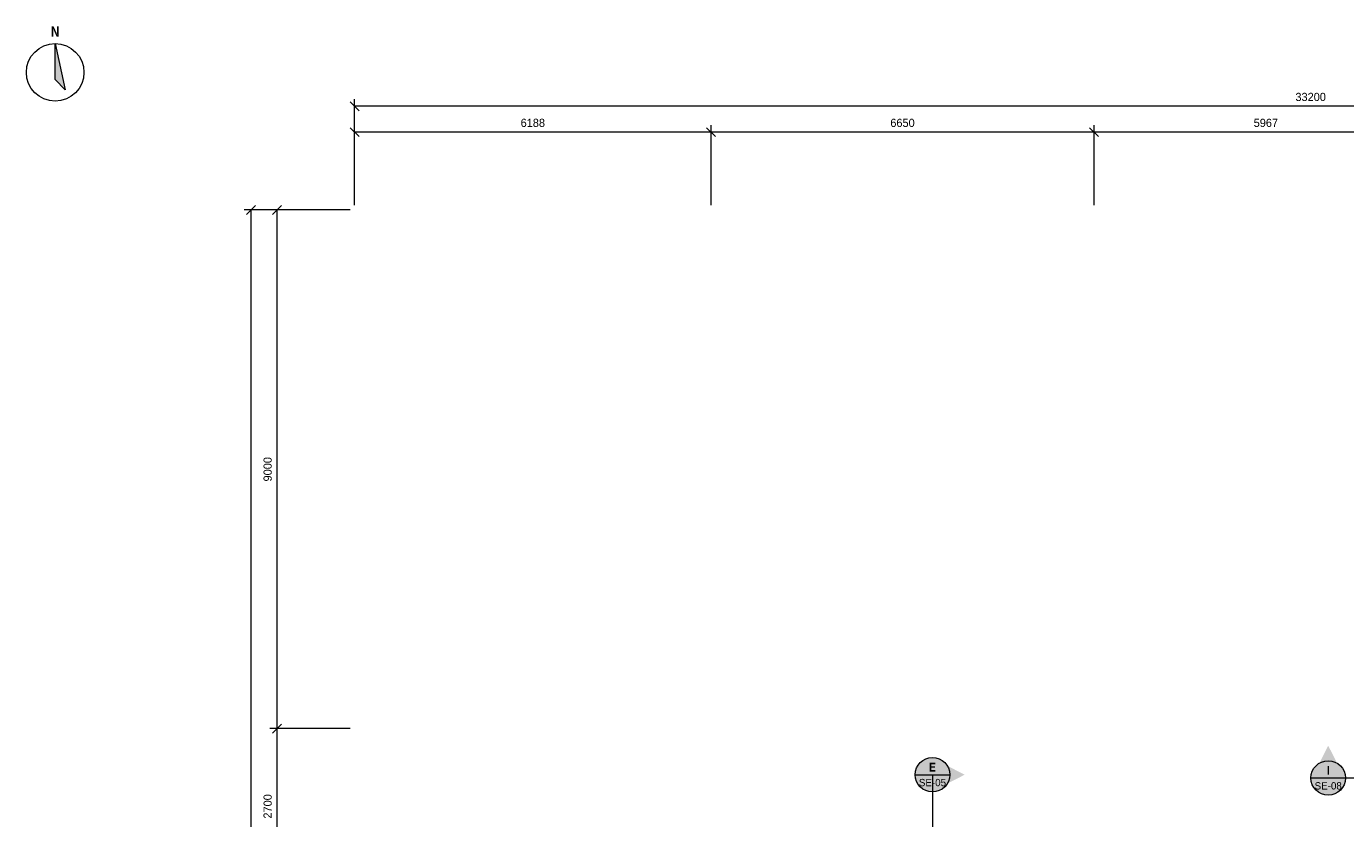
# Model space of a CAD drawing. Header units: millimetres. Extents: x -5835 to 39265, y -4604 to 35078.
# Tile 3 of 5: x -5735 to 17172, y 21029 to 34776. Entities that reach past the tile are written whole.
import ezdxf
from ezdxf.enums import TextEntityAlignment as Align

# ---------------------------------------------------------------- set-up
doc = ezdxf.new("R2010")
doc.units = ezdxf.units.MM
doc.linetypes.add('DASHED', pattern=[1.524, 1.27, -0.254])
for name, color, linetype in [('FILL-INK', 7, 'Continuous'), ('FILL-RED', 7, 'Continuous'), ('FILL-WHITE', 7, 'Continuous'), ('LINE-INK', 7, 'Continuous'), ('LINE-RED', 7, 'Continuous'), ('LINE-RED-DASH', 7, 'DASHED'), ('TEXT-INK', 7, 'Continuous'), ('TEXT-RED', 7, 'Continuous')]:
    doc.layers.add(name, color=color, linetype=linetype)
doc.styles.add('OpenSansCondensed-Bold', font='OpenSansCondensed-Bold.ttf')

msp = doc.modelspace()

# ---------------------------------------------------------------- hatches: boundary and pattern name
at = {"layer": 'FILL-INK', "true_color": 0x14141a}
h = msp.add_hatch(color=256, dxfattribs=at)
h.dxf.hatch_style = 1
h.paths.add_polyline_path([(-5235, 34478), (-5060, 33678), (-5235, 33853)])
at = {"layer": 'FILL-RED', "true_color": 0xb81a1f}
h = msp.add_hatch(color=256, dxfattribs=at)
h.dxf.hatch_style = 1
h.paths.add_polyline_path([(16870, 22294), (16585, 21734), (17155, 21734)])
h = msp.add_hatch(color=256, dxfattribs=at)
h.dxf.hatch_style = 1
h.paths.add_polyline_path([(10558, 21791), (9998, 22076), (9998, 21506)])
at = {"layer": 'FILL-WHITE', "true_color": 0xffffff}
h = msp.add_hatch(color=256, dxfattribs=at)
h.dxf.hatch_style = 1
h.paths.add_polyline_path([(10298, 21791), (10288, 21868), (10258, 21941), (10210, 22003), (10148, 22050), (10076, 22080), (9998, 22091), (9920, 22080), (9848, 22050), (9786, 22003), (9738, 21941), (9708, 21868), (9698, 21791), (9708, 21713), (9738, 21641), (9786, 21578), (9848, 21531), (9920, 21501), (9998, 21491), (10076, 21501), (10148, 21531), (10210, 21578), (10258, 21641), (10288, 21713)])
h = msp.add_hatch(color=256, dxfattribs=at)
h.dxf.hatch_style = 1
h.paths.add_polyline_path([(17170, 21734), (17160, 21812), (17130, 21884), (17083, 21946), (17020, 21994), (16948, 22024), (16870, 22034), (16793, 22024), (16720, 21994), (16658, 21946), (16611, 21884), (16581, 21812), (16570, 21734), (16581, 21656), (16611, 21584), (16658, 21522), (16720, 21474), (16793, 21444), (16870, 21434), (16948, 21444), (17020, 21474), (17083, 21522), (17130, 21584), (17160, 21656)])

# ---------------------------------------------------------------- linework, layer by layer
at = {"layer": 'LINE-INK', "lineweight": 5}
for p, q in [((43, 33313), (-112, 33468)), ((-35, 31671), (-35, 33511)), ((33166, 33391), (-35, 33391)), ((43, 32863), (-112, 33018)), ((-35, 31671), (-35, 33061)), ((6231, 32863), (6075, 33018)), ((6153, 31671), (6153, 33061)), ((12881, 32863), (12725, 33018)), ((12803, 31671), (12803, 33061)), ((33166, 32941), (-35, 32941)), ((-1757, 31668), (-1912, 31513)), ((-1307, 31668), (-1462, 31513)), ((-115, 31591), (-1955, 31591)), ((-1835, 31591), (-1835, -35)), ((-115, 31591), (-1505, 31591)), ((-1385, 31591), (-1385, -35)), ((-115, 22591), (-1505, 22591)), ((-1307, 22668), (-1462, 22513))]:
    msp.add_line(p, q, dxfattribs=at)
msp.add_lwpolyline([(-5235, 34478), (-5060, 33678), (-5235, 33853)], close=True, dxfattribs=at)
msp.add_circle((-5235, 33978), 500, dxfattribs=at)
at = {"layer": 'LINE-RED', "lineweight": 5}
for p, q in [((9698, 21791), (10298, 21791)), ((16570, 21734), (17170, 21734))]:
    msp.add_line(p, q, dxfattribs=at)
for centre in [(9998, 21791), (16870, 21734)]:
    msp.add_circle(centre, 300, dxfattribs=at)
at = {"layer": 'LINE-RED-DASH', "lineweight": 5}
for p, q in [((9998, 21791), (9998, 19091)), ((16870, 21734), (19570, 21734))]:
    msp.add_line(p, q, dxfattribs=at)

# ---------------------------------------------------------------- texts
at = {"layer": 'TEXT-INK', "style": 'OpenSansCondensed-Bold'}
msp.add_text('N', height=178, dxfattribs=at).set_placement((-5235, 34598), align=Align.CENTER)
at = {"layer": 'TEXT-INK'}
for s, p in [('33200', (16565, 33481)), ('6188', (3059, 33031)), ('6650', (9478, 33031)), ('5967', (15787, 33031))]:
    msp.add_text(s, height=142.2, dxfattribs=at).set_placement(p, align=Align.CENTER)
for s, p in [('9000', (-1475, 27091)), ('2700', (-1475, 21241))]:
    msp.add_text(s, height=142.2, rotation=90, dxfattribs=at).set_placement(p, align=Align.CENTER)
at = {"layer": 'TEXT-RED', "style": 'OpenSansCondensed-Bold'}
for s, p in [('E', (9998, 21846)), ('I', (16870, 21789))]:
    msp.add_text(s, height=152, dxfattribs=at).set_placement(p, align=Align.CENTER)
at = {"layer": 'TEXT-RED'}
for s, p in [('SE-05', (9998, 21591)), ('SE-08', (16870, 21534))]:
    msp.add_text(s, height=127, dxfattribs=at).set_placement(p, align=Align.CENTER)

doc.saveas('drawing.dxf')
